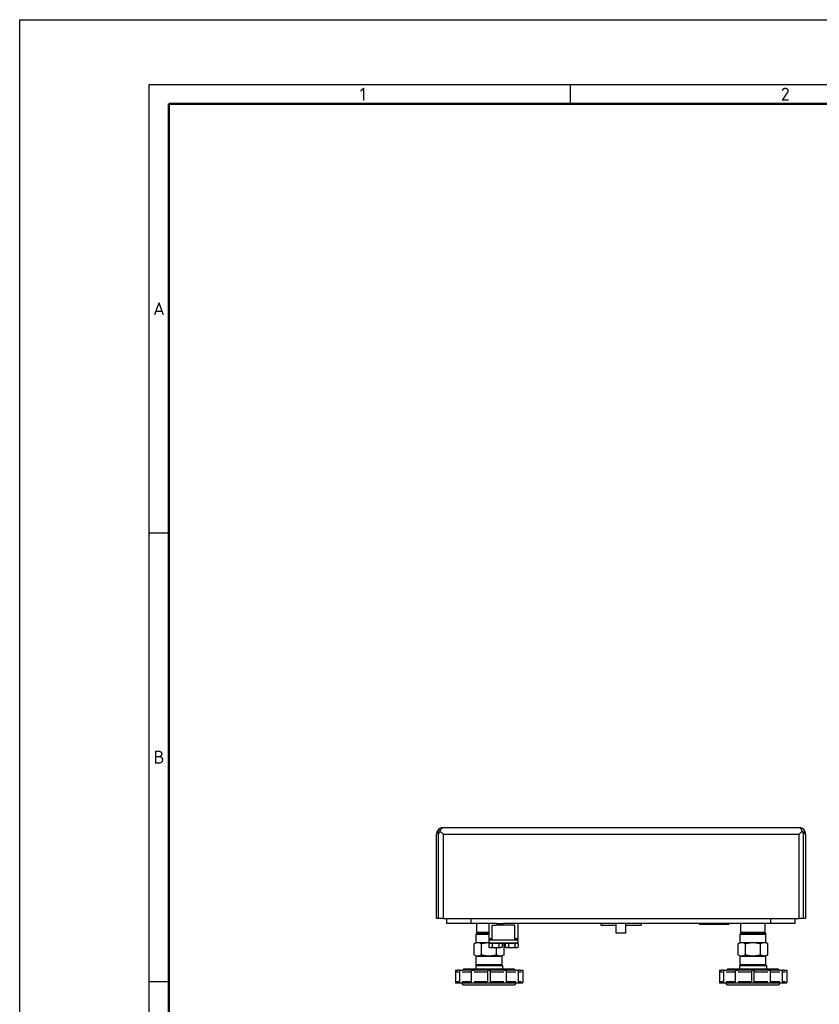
# Model space of a CAD drawing. Header units: millimetres. Extents: x 0 to 1680, y 0 to 1188.
# Tile 2 of 10: x 0 to 494, y 580 to 1188. Entities that reach past the tile are written whole.
import ezdxf

# ---------------------------------------------------------------- set-up
doc = ezdxf.new("R2010")
doc.units = ezdxf.units.MM
doc.header["$LTSCALE"] = 4
for name, color, linetype in [('3_ALL_AXES', 7, 'Continuous'), ('A_ACHSEN', 7, 'Continuous'), ('AXES', 7, 'Continuous'), ('SURFACE_ELEMENTS', 7, 'Continuous')]:
    doc.layers.add(name, color=color, linetype=linetype)
doc.layers.add('AM_BOR', color=7, linetype='Continuous', lineweight=50)
doc.styles.add('Note', font='isocpeur.ttf')

# ---------------------------------------------------------------- blocks, each defined once
blk = doc.blocks.new('MT_ISO_A3')
at = {"layer": 'AM_BOR', "lineweight": 25}
for p, q in [((20, 287), (410, 287)), ((20, 10), (20, 287)), ((85, 287), (85, 284)), ((20, 217.75), (23, 217.75)), ((20, 148.5), (23, 148.5))]:
    blk.add_line(p, q, dxfattribs=at)
at = {"layer": 'AM_BOR', "lineweight": 50}
for p, q in [((23, 284), (407, 284)), ((23, 13), (23, 284))]:
    blk.add_line(p, q, dxfattribs=at)
at = {"layer": 'Defpoints', "lineweight": 25}
for p, q in [((0, 0), (0, 297)), ((0, 297), (420, 297))]:
    blk.add_line(p, q, dxfattribs=at)
at = {"layer": 'AM_BOR', "lineweight": 25, "char_height": 2, "style": 'Note'}
for s, insert, attachment_point in [('\\fISOCPEUR|b0|i0;\\H2.0000;1', (52.5, 285.5), 4), ('\\fISOCPEUR|b0|i0;\\H2.0000;2', (117.5, 285.5), 4), ('\\fISOCPEUR|b0|i0;\\H2.0000;A', (21.5, 252.37), 5), ('\\fISOCPEUR|b0|i0;\\H2.0000;B', (21.5, 183.12), 5)]:
    blk.add_mtext(s, dxfattribs=dict(at, insert=insert, attachment_point=attachment_point))

msp = doc.modelspace()

# ---------------------------------------------------------------- linework, layer by layer
at = {"color": 7, "linetype": 'Continuous'}
for p, q in [((481.27, 688.92), (261.37, 688.92)), ((257.37, 632.92), (257.37, 684.92)), ((259.47, 686.86), (261.42, 684.92)), ((481.21, 684.92), (483.16, 686.86)), ((485.27, 684.92), (485.27, 632.92)), ((258.57, 632.92), (257.37, 632.92)), ((261.42, 632.92), (258.57, 632.92)), ((261.42, 632.92), (481.21, 632.92)), ((263.82, 629.72), (263.82, 632.92)), ((278.82, 629.72), (278.82, 632.92)), ((463.82, 629.72), (463.82, 632.92)), ((478.82, 629.72), (478.82, 632.92)), ((484.07, 632.92), (481.21, 632.92)), ((485.27, 632.92), (484.07, 632.92)), ((278.82, 629.72), (263.82, 629.72)), ((289.82, 629.72), (278.82, 629.72)), ((294.72, 629.72), (289.82, 629.72)), ((307.82, 629.72), (302.91, 629.72)), ((463.82, 629.72), (307.82, 629.72)), ((358.82, 629.72), (358.82, 628.72)), ((358.82, 628.72), (368.32, 628.72)), ((368.32, 623.72), (368.32, 629.72)), ((374.32, 623.72), (374.32, 629.72)), ((374.32, 628.72), (383.82, 628.72)), ((383.82, 629.72), (383.82, 628.72)), ((423.77, 629.22), (419.93, 629.22)), ((433.87, 629.22), (423.77, 629.22)), ((437.7, 629.22), (433.87, 629.22)), ((478.82, 629.72), (463.82, 629.72)), ((282.32, 623.72), (281.82, 623.22)), ((281.82, 617.97), (281.82, 623.22)), ((281.82, 623.22), (289.82, 623.22)), ((282.82, 623.72), (282.32, 624.22)), ((289.82, 624.22), (282.32, 624.22)), ((282.32, 623.72), (282.82, 623.72)), ((282.82, 623.72), (284.32, 623.72)), ((284.32, 623.72), (284.82, 623.72)), ((284.82, 623.72), (285.57, 623.72)), ((285.57, 623.72), (285.83, 623.72)), ((285.83, 623.72), (286.43, 623.72)), ((286.43, 623.72), (289.82, 623.72)), ((445.32, 623.72), (444.82, 623.22)), ((444.82, 617.97), (444.82, 623.22)), ((444.82, 623.22), (460.82, 623.22)), ((445.82, 623.72), (445.32, 624.22)), ((458.79, 624.22), (445.32, 624.22)), ((445.32, 623.72), (445.82, 623.72)), ((445.82, 623.72), (447.32, 623.72)), ((447.32, 623.72), (447.82, 623.72)), ((447.82, 623.72), (448.57, 623.72)), ((448.57, 623.72), (448.83, 623.72)), ((448.83, 623.72), (449.43, 623.72)), ((449.43, 623.72), (456.8, 623.72)), ((456.8, 623.72), (457.07, 623.72)), ((457.07, 623.72), (457.82, 623.72)), ((457.82, 623.72), (458.31, 623.72)), ((458.31, 623.72), (458.39, 623.72)), ((458.39, 623.72), (459.82, 623.72)), ((460.32, 624.22), (458.79, 624.22)), ((459.82, 623.72), (460.32, 624.22)), ((459.82, 623.72), (460.32, 623.72)), ((460.32, 623.72), (460.82, 623.22)), ((460.82, 617.97), (460.82, 623.22)), ((280.58, 610.49), (280.58, 617.25)), ((285.2, 610.49), (285.2, 617.25)), ((290.32, 619.72), (289.82, 620.22)), ((291.82, 620.22), (289.82, 620.22)), ((294.44, 610.49), (294.44, 614.92)), ((299.06, 610.49), (299.06, 617.25)), ((307.82, 620.22), (305.82, 620.22)), ((307.32, 619.72), (307.82, 620.22)), ((443.58, 610.49), (443.58, 617.25)), ((448.2, 610.49), (448.2, 617.25)), ((457.44, 610.49), (457.44, 617.25)), ((462.06, 610.49), (462.06, 617.25)), ((280.58, 610.49), (282.35, 609.47)), ((281.82, 609.47), (282.35, 609.47)), ((281.82, 604.22), (281.82, 609.47)), ((282.35, 609.47), (297.28, 609.47)), ((299.06, 610.49), (297.28, 609.47)), ((297.28, 609.47), (297.82, 609.47)), ((297.82, 604.22), (297.82, 609.47)), ((443.58, 610.49), (445.35, 609.47)), ((444.82, 609.47), (445.35, 609.47)), ((444.82, 604.22), (444.82, 609.47)), ((445.35, 609.47), (460.28, 609.47)), ((462.06, 610.49), (460.28, 609.47)), ((460.28, 609.47), (460.82, 609.47)), ((460.82, 604.22), (460.82, 609.47)), ((281.57, 603.72), (281.57, 601.72)), ((282.32, 603.72), (281.82, 604.22)), ((297.82, 604.22), (281.82, 604.22)), ((297.32, 603.72), (297.82, 604.22)), ((298.07, 603.72), (298.07, 601.72)), ((444.57, 603.72), (444.57, 601.72)), ((445.32, 603.72), (444.82, 604.22)), ((460.82, 604.22), (444.82, 604.22)), ((460.32, 603.72), (460.82, 604.22)), ((461.07, 603.72), (461.07, 601.72)), ((271.7, 601.02), (271.12, 601.02)), ((273.57, 601.02), (273.3, 601.02)), ((274.27, 601.72), (273.57, 601.02)), ((279.02, 601.02), (273.57, 601.02)), ((274.27, 601.72), (281.57, 601.72)), ((289.02, 601.02), (280.62, 601.02)), ((281.57, 601.72), (298.07, 601.72)), ((299.02, 601.02), (290.62, 601.02)), ((298.07, 601.72), (305.37, 601.72)), ((306.07, 601.02), (300.62, 601.02)), ((305.37, 601.72), (306.07, 601.02)), ((306.34, 601.02), (306.07, 601.02)), ((308.52, 601.02), (307.94, 601.02)), ((434.7, 601.02), (434.12, 601.02)), ((436.57, 601.02), (436.3, 601.02)), ((437.27, 601.72), (436.57, 601.02)), ((442.02, 601.02), (436.57, 601.02)), ((437.27, 601.72), (444.57, 601.72)), ((452.02, 601.02), (443.62, 601.02)), ((444.57, 601.72), (461.07, 601.72)), ((462.02, 601.02), (453.62, 601.02)), ((461.07, 601.72), (468.37, 601.72)), ((469.07, 601.02), (463.62, 601.02)), ((468.37, 601.72), (469.07, 601.02)), ((469.34, 601.02), (469.07, 601.02)), ((471.52, 601.02), (470.94, 601.02)), ((270.62, 593.02), (271.7, 593.02)), ((274.12, 591.72), (272.82, 593.02)), ((273.3, 593.02), (279.02, 593.02)), ((305.52, 591.72), (274.12, 591.72)), ((280.62, 593.02), (289.02, 593.02)), ((290.62, 593.02), (299.02, 593.02)), ((300.62, 593.02), (306.34, 593.02)), ((305.52, 591.72), (306.82, 593.02)), ((307.94, 593.02), (309.02, 593.02)), ((433.62, 593.02), (434.7, 593.02)), ((437.12, 591.72), (435.82, 593.02)), ((436.3, 593.02), (442.02, 593.02)), ((468.52, 591.72), (437.12, 591.72)), ((443.62, 593.02), (452.02, 593.02)), ((453.62, 593.02), (462.02, 593.02)), ((463.62, 593.02), (469.34, 593.02)), ((468.52, 591.72), (469.82, 593.02)), ((470.94, 593.02), (472.02, 593.02))]:
    msp.add_line(p, q, dxfattribs=at)
at = {"color": 3, "linetype": 'Continuous'}
for p, q in [((258.57, 632.92), (258.57, 684.92)), ((258.57, 632.92), (258.57, 684.92)), ((484.07, 632.92), (484.07, 684.92)), ((484.07, 632.92), (484.07, 684.92)), ((281.57, 603.72), (282.32, 603.72)), ((282.32, 603.72), (284.23, 603.72)), ((284.23, 603.72), (284.32, 603.72)), ((284.32, 603.72), (284.82, 603.72)), ((284.82, 603.72), (289.82, 603.72)), ((289.82, 603.72), (294.82, 603.72)), ((294.82, 603.72), (295.32, 603.72)), ((295.32, 603.72), (295.4, 603.72)), ((295.4, 603.72), (297.32, 603.72)), ((297.32, 603.72), (298.07, 603.72)), ((444.57, 603.72), (445.32, 603.72)), ((445.32, 603.72), (447.23, 603.72)), ((447.23, 603.72), (447.32, 603.72)), ((447.32, 603.72), (447.82, 603.72)), ((447.82, 603.72), (452.82, 603.72)), ((452.82, 603.72), (457.82, 603.72)), ((457.82, 603.72), (458.32, 603.72)), ((458.32, 603.72), (458.4, 603.72)), ((458.4, 603.72), (460.32, 603.72)), ((460.32, 603.72), (461.07, 603.72))]:
    msp.add_line(p, q, dxfattribs=at)
at = {"color": 9, "linetype": 'Continuous'}
for p, q in [((261.42, 684.92), (481.21, 684.92)), ((261.42, 684.92), (261.42, 632.92)), ((481.21, 632.92), (481.21, 684.92)), ((420.07, 629.47), (419.5, 629.47)), ((423.77, 629.47), (420.07, 629.47)), ((423.77, 629.65), (423.77, 629.47)), ((423.77, 629.22), (423.77, 629.47)), ((424.07, 629.47), (423.77, 629.47)), ((433.87, 629.47), (424.07, 629.47)), ((433.87, 629.72), (433.87, 629.47)), ((437.56, 629.47), (433.87, 629.47)), ((433.87, 629.22), (433.87, 629.47)), ((438.13, 629.47), (437.56, 629.47)), ((271.7, 599.72), (269.82, 599.72)), ((279.02, 599.72), (273.3, 599.72)), ((289.02, 599.72), (280.62, 599.72)), ((299.02, 599.72), (290.62, 599.72)), ((306.34, 599.72), (300.62, 599.72)), ((309.82, 599.72), (307.94, 599.72)), ((434.7, 599.72), (432.82, 599.72)), ((442.02, 599.72), (436.3, 599.72)), ((452.02, 599.72), (443.62, 599.72)), ((462.02, 599.72), (453.62, 599.72)), ((469.34, 599.72), (463.62, 599.72)), ((472.82, 599.72), (470.94, 599.72)), ((269.82, 593.82), (271.7, 593.82)), ((273.3, 593.82), (279.02, 593.82)), ((280.62, 593.82), (289.02, 593.82)), ((290.62, 593.82), (299.02, 593.82)), ((300.62, 593.82), (306.34, 593.82)), ((307.94, 593.82), (309.82, 593.82)), ((432.82, 593.82), (434.7, 593.82)), ((436.3, 593.82), (442.02, 593.82)), ((443.62, 593.82), (452.02, 593.82)), ((453.62, 593.82), (462.02, 593.82)), ((463.62, 593.82), (469.34, 593.82)), ((470.94, 593.82), (472.82, 593.82))]:
    msp.add_line(p, q, dxfattribs=at)
at = {"color": 7, "linetype": 'Continuous'}
for points in [[(259.47, 686.86), (260.38, 685.96), (261.42, 684.92)], [(481.21, 684.92), (482.25, 685.96), (483.16, 686.86)]]:
    msp.add_lwpolyline(points, dxfattribs=at)
for centre, radius, start, end in [((261.37, 684.92), 4, 90, 150.83595), ((481.27, 684.92), 4, 29.16405, 90), ((261.37, 684.92), 4, 150.83595, 180), ((481.27, 684.92), 4, 0, 29.16405), ((419.07, 629.22), 0.5, 30, 90), ((419.93, 629.72), 0.5, 210, 270), ((437.7, 629.72), 0.5, 270, 330), ((438.57, 629.22), 0.5, 90, 150), ((271.12, 599.72), 1.3, 110.92876, 112.82377), ((271.12, 599.72), 1.3, 90, 110.92876), ((308.52, 599.72), 1.3, 69.07124, 90), ((308.52, 599.72), 1.3, 67.17623, 69.07124), ((434.12, 599.72), 1.3, 110.92876, 112.82377), ((434.12, 599.72), 1.3, 90, 110.92876), ((471.52, 599.72), 1.3, 69.07124, 90), ((471.52, 599.72), 1.3, 67.17623, 69.07124)]:
    msp.add_arc(centre, radius, start, end, dxfattribs=at)
at = {"color": 3, "linetype": 'Continuous'}
for centre, start, end in [((261.37, 684.92), 144, 180), ((261.37, 684.92), 130.63863, 144), ((481.27, 684.92), 36, 49.36137), ((481.27, 684.92), 0, 36)]:
    msp.add_arc(centre, 2.8, start, end, dxfattribs=at)
at = {"color": 7, "linetype": 'Continuous'}
for points, knots in [([(259.47, 686.86), (259.62, 687.15), (259.9, 687.67), (260.31, 688.26), (260.64, 688.6), (260.94, 688.82), (261.2, 688.92), (261.37, 688.92)], [0, 0, 0, 0, 0.335022, 0.612978, 0.728673, 0.829754, 1, 1, 1, 1]), ([(483.16, 686.86), (483.01, 687.15), (482.73, 687.67), (482.33, 688.26), (481.99, 688.6), (481.69, 688.82), (481.43, 688.92), (481.27, 688.92)], [0, 0, 0, 0, 0.335022, 0.612978, 0.728673, 0.829754, 1, 1, 1, 1]), ([(257.87, 686.86), (257.94, 686.52), (258.1, 685.84), (258.38, 685.2), (258.57, 684.92)], [0, 0, 0, 0, 0.509356, 1, 1, 1, 1]), ([(258.57, 684.92), (258.75, 685.21), (259.09, 685.85), (259.35, 686.52), (259.47, 686.86)], [0, 0, 0, 0, 0.48728, 1, 1, 1, 1]), ([(483.16, 686.86), (483.28, 686.52), (483.54, 685.85), (483.88, 685.21), (484.07, 684.92)], [0, 0, 0, 0, 0.51272, 1, 1, 1, 1]), ([(484.07, 684.92), (484.25, 685.2), (484.53, 685.84), (484.69, 686.52), (484.76, 686.86)], [0, 0, 0, 0, 0.490643, 1, 1, 1, 1]), ([(280.58, 610.49), (280.94, 610.28), (281.68, 609.92), (282.89, 609.7), (284.1, 609.92), (284.83, 610.28), (285.2, 610.49)], [0, 0, 0, 0, 0.257464, 0.5, 0.742536, 1, 1, 1, 1]), ([(285.2, 610.49), (285.95, 610.27), (287.47, 609.91), (289.82, 609.71), (292.16, 609.91), (293.69, 610.27), (294.44, 610.49)], [0, 0, 0, 0, 0.25005, 0.5, 0.74995, 1, 1, 1, 1]), ([(294.44, 610.49), (294.8, 610.28), (295.54, 609.92), (296.75, 609.7), (297.96, 609.92), (298.69, 610.28), (299.06, 610.49)], [0, 0, 0, 0, 0.257464, 0.5, 0.742536, 1, 1, 1, 1]), ([(443.58, 610.49), (443.94, 610.28), (444.68, 609.92), (445.89, 609.7), (447.1, 609.92), (447.83, 610.28), (448.2, 610.49)], [0, 0, 0, 0, 0.257464, 0.5, 0.742536, 1, 1, 1, 1]), ([(448.2, 610.49), (448.95, 610.27), (450.47, 609.91), (452.82, 609.71), (455.16, 609.91), (456.69, 610.27), (457.44, 610.49)], [0, 0, 0, 0, 0.25005, 0.5, 0.74995, 1, 1, 1, 1]), ([(457.44, 610.49), (457.8, 610.28), (458.54, 609.92), (459.75, 609.7), (460.96, 609.92), (461.69, 610.28), (462.06, 610.49)], [0, 0, 0, 0, 0.257464, 0.5, 0.742536, 1, 1, 1, 1])]:
    msp.add_open_spline(points, degree=3, knots=knots, dxfattribs=at)
at = {"layer": '3_ALL_AXES', "color": 7, "linetype": 'Continuous'}
for p, q in [((290.32, 617.37), (289.78, 617.37)), ((289.78, 617.37), (289.78, 615.23)), ((289.78, 615.23), (289.78, 615.23)), ((290.32, 614.92), (289.78, 615.23)), ((289.78, 615.23), (289.78, 615.23)), ((289.78, 615.23), (289.78, 615.23)), ((290.67, 617.72), (290.32, 617.37)), ((290.79, 617.37), (290.32, 617.37)), ((290.32, 614.92), (290.79, 614.92)), ((291.8, 617.37), (290.79, 617.37)), ((290.79, 614.92), (293.82, 614.92)), ((293.82, 617.37), (291.8, 617.37)), ((291.8, 617.37), (291.8, 615.23)), ((295.84, 617.37), (293.82, 617.37)), ((293.82, 614.92), (296.85, 614.92)), ((296.85, 617.37), (295.84, 617.37)), ((295.84, 617.37), (295.84, 615.23)), ((297.32, 617.37), (296.85, 617.37)), ((296.85, 614.92), (297.32, 614.92)), ((296.97, 617.72), (297.32, 617.37)), ((297.86, 617.37), (297.32, 617.37)), ((297.32, 614.92), (297.86, 615.23)), ((297.86, 617.37), (297.86, 615.23)), ((297.86, 615.23), (297.86, 615.23)), ((300.32, 617.37), (299.78, 617.37)), ((299.78, 617.37), (299.78, 615.23)), ((299.78, 615.23), (299.78, 615.23)), ((300.32, 614.92), (299.78, 615.23)), ((299.78, 615.23), (299.78, 615.23)), ((299.78, 615.23), (299.78, 615.23)), ((300.67, 617.72), (300.32, 617.37)), ((300.79, 617.37), (300.32, 617.37)), ((300.32, 614.92), (300.79, 614.92)), ((301.8, 617.37), (300.79, 617.37)), ((300.79, 614.92), (303.82, 614.92)), ((303.82, 617.37), (301.8, 617.37)), ((301.8, 617.37), (301.8, 615.23)), ((305.84, 617.37), (303.82, 617.37)), ((303.82, 614.92), (306.85, 614.92)), ((306.85, 617.37), (305.84, 617.37)), ((305.84, 617.37), (305.84, 615.23)), ((307.32, 617.37), (306.85, 617.37)), ((306.85, 614.92), (307.32, 614.92)), ((306.97, 617.72), (307.32, 617.37)), ((307.86, 617.37), (307.32, 617.37)), ((307.32, 614.92), (307.86, 615.23)), ((307.86, 617.37), (307.86, 615.23)), ((307.86, 615.23), (307.86, 615.23))]:
    msp.add_line(p, q, dxfattribs=at)
for points, knots in [([(289.78, 615.23), (289.86, 615.18), (290.02, 615.09), (290.27, 614.99), (290.53, 614.93), (290.7, 614.92), (290.79, 614.92)], [0, 0, 0, 0, 0.26155, 0.514376, 0.759511, 1, 1, 1, 1]), ([(290.79, 614.92), (290.87, 614.92), (291.05, 614.93), (291.3, 614.99), (291.56, 615.1), (291.72, 615.18), (291.8, 615.23)], [0, 0, 0, 0, 0.240452, 0.485573, 0.738412, 1, 1, 1, 1]), ([(291.8, 615.23), (292.13, 615.13), (292.63, 615.01), (293.31, 614.93), (293.65, 614.92), (293.82, 614.92)], [0, 0, 0, 0, 0.499901, 0.749952, 1, 1, 1, 1]), ([(293.82, 614.92), (293.99, 614.92), (294.33, 614.93), (295.01, 615.01), (295.51, 615.13), (295.84, 615.23)], [0, 0, 0, 0, 0.250048, 0.500099, 1, 1, 1, 1]), ([(295.84, 615.23), (295.92, 615.18), (296.08, 615.1), (296.34, 614.99), (296.59, 614.93), (296.76, 614.92), (296.85, 614.92)], [0, 0, 0, 0, 0.261698, 0.514566, 0.759641, 1, 1, 1, 1]), ([(296.85, 614.92), (296.93, 614.92), (297.11, 614.93), (297.36, 614.99), (297.61, 615.09), (297.78, 615.18), (297.86, 615.23)], [0, 0, 0, 0, 0.240396, 0.485486, 0.73834, 1, 1, 1, 1]), ([(299.78, 615.23), (299.86, 615.18), (300.02, 615.09), (300.27, 614.99), (300.53, 614.93), (300.7, 614.92), (300.79, 614.92)], [0, 0, 0, 0, 0.26155, 0.514376, 0.759511, 1, 1, 1, 1]), ([(300.79, 614.92), (300.87, 614.92), (301.05, 614.93), (301.3, 614.99), (301.56, 615.1), (301.72, 615.18), (301.8, 615.23)], [0, 0, 0, 0, 0.240452, 0.485573, 0.738412, 1, 1, 1, 1]), ([(301.8, 615.23), (302.13, 615.13), (302.63, 615.01), (303.31, 614.93), (303.65, 614.92), (303.82, 614.92)], [0, 0, 0, 0, 0.499901, 0.749952, 1, 1, 1, 1]), ([(303.82, 614.92), (303.99, 614.92), (304.33, 614.93), (305.01, 615.01), (305.51, 615.13), (305.84, 615.23)], [0, 0, 0, 0, 0.250048, 0.500099, 1, 1, 1, 1]), ([(305.84, 615.23), (305.92, 615.18), (306.08, 615.1), (306.34, 614.99), (306.59, 614.93), (306.76, 614.92), (306.85, 614.92)], [0, 0, 0, 0, 0.261698, 0.514566, 0.759641, 1, 1, 1, 1]), ([(306.85, 614.92), (306.93, 614.92), (307.11, 614.93), (307.36, 614.99), (307.61, 615.09), (307.78, 615.18), (307.86, 615.23)], [0, 0, 0, 0, 0.240396, 0.485486, 0.73834, 1, 1, 1, 1])]:
    msp.add_open_spline(points, degree=3, knots=knots, dxfattribs=at)
at = {"layer": 'A_ACHSEN', "color": 7, "linetype": 'Continuous'}
msp.add_line((374.32, 623.72), (368.32, 623.72), dxfattribs=at)
at = {"layer": 'AXES', "color": 7, "linetype": 'Continuous'}
for p, q in [((282.32, 624.22), (282.32, 629.72)), ((289.82, 620.22), (289.82, 629.72)), ((291.82, 628.62), (293.27, 628.62)), ((291.82, 619.72), (291.82, 628.62)), ((293.27, 628.62), (294.25, 628.62)), ((302.43, 628.62), (294.25, 628.62)), ((294.72, 629.72), (295.47, 629.72)), ((295.47, 629.72), (295.82, 629.72)), ((295.82, 629.72), (296.07, 629.72)), ((296.07, 629.72), (296.32, 629.72)), ((296.32, 629.72), (298.82, 629.72)), ((301.32, 629.72), (298.82, 629.72)), ((301.57, 629.72), (301.32, 629.72)), ((301.82, 629.72), (301.57, 629.72)), ((302.17, 629.72), (301.82, 629.72)), ((302.91, 629.72), (302.17, 629.72)), ((304.37, 628.62), (302.43, 628.62)), ((305.82, 628.62), (304.37, 628.62)), ((305.82, 619.72), (305.82, 628.62)), ((307.82, 620.22), (307.82, 629.72)), ((445.32, 624.22), (445.32, 629.72)), ((460.32, 624.22), (460.32, 629.72)), ((280.58, 617.25), (281.82, 617.97)), ((289.82, 617.72), (289.82, 619.72)), ((289.82, 619.72), (291.82, 619.72)), ((291.82, 619.72), (294.25, 619.72)), ((294.25, 619.72), (297.82, 619.72)), ((297.82, 619.72), (298.82, 619.72)), ((299.06, 617.25), (298.25, 617.72)), ((298.82, 619.72), (299.82, 619.72)), ((299.82, 619.72), (305.82, 619.72)), ((305.82, 619.72), (307.82, 619.72)), ((307.82, 617.72), (307.82, 619.72)), ((443.58, 617.25), (444.82, 617.97)), ((452.82, 617.97), (459.74, 617.97)), ((459.74, 617.97), (460.82, 617.97)), ((462.06, 617.25), (460.82, 617.97))]:
    msp.add_line(p, q, dxfattribs=at)
at = {"layer": 'AXES', "color": 3, "linetype": 'Continuous'}
msp.add_line((289.82, 617.72), (307.82, 617.72), dxfattribs=at)
at = {"layer": 'AXES', "color": 6, "linetype": 'Continuous'}
for p, q in [((269.02, 601.02), (270.62, 601.02)), ((269.02, 601.02), (269.02, 593.02)), ((270.62, 601.02), (270.62, 600.9)), ((271.7, 601.02), (271.8, 601.02)), ((271.7, 593.02), (271.7, 601.02)), ((271.8, 601.02), (273.3, 601.02)), ((279.02, 601.02), (279.42, 601.02)), ((279.02, 593.02), (279.02, 601.02)), ((279.42, 601.02), (280.62, 601.02)), ((289.02, 601.02), (289.82, 601.02)), ((289.02, 593.02), (289.02, 601.02)), ((289.82, 601.02), (290.62, 601.02)), ((290.62, 593.02), (290.62, 601.02)), ((299.02, 601.02), (300.22, 601.02)), ((300.22, 601.02), (300.62, 601.02)), ((300.62, 593.02), (300.62, 601.02)), ((306.34, 601.02), (307.83, 601.02)), ((307.83, 601.02), (307.94, 601.02)), ((307.94, 593.02), (307.94, 601.02)), ((309.02, 601.02), (310.62, 601.02)), ((309.02, 601.02), (309.02, 600.9)), ((310.62, 601.02), (310.62, 593.02)), ((432.02, 601.02), (433.62, 601.02)), ((432.02, 601.02), (432.02, 593.02)), ((433.62, 601.02), (433.62, 600.9)), ((434.7, 601.02), (434.8, 601.02)), ((434.7, 593.02), (434.7, 601.02)), ((434.8, 601.02), (436.3, 601.02)), ((442.02, 601.02), (442.42, 601.02)), ((442.02, 593.02), (442.02, 601.02)), ((442.42, 601.02), (443.62, 601.02)), ((452.02, 601.02), (452.82, 601.02)), ((452.02, 593.02), (452.02, 601.02)), ((452.82, 601.02), (453.62, 601.02)), ((453.62, 593.02), (453.62, 601.02)), ((462.02, 601.02), (463.22, 601.02)), ((463.22, 601.02), (463.62, 601.02)), ((463.62, 593.02), (463.62, 601.02)), ((469.34, 601.02), (470.83, 601.02)), ((470.83, 601.02), (470.94, 601.02)), ((470.94, 593.02), (470.94, 601.02)), ((472.02, 601.02), (473.62, 601.02)), ((472.02, 601.02), (472.02, 600.9)), ((473.62, 601.02), (473.62, 593.02)), ((269.02, 593.02), (270.62, 593.02)), ((271.7, 593.02), (271.8, 593.02)), ((271.8, 593.02), (273.3, 593.02)), ((279.02, 593.02), (279.42, 593.02)), ((279.42, 593.02), (280.62, 593.02)), ((289.02, 593.02), (289.82, 593.02)), ((289.82, 593.02), (290.62, 593.02)), ((299.02, 593.02), (300.22, 593.02)), ((300.22, 593.02), (300.62, 593.02)), ((306.34, 593.02), (307.83, 593.02)), ((307.83, 593.02), (307.94, 593.02)), ((309.02, 593.02), (310.62, 593.02)), ((432.02, 593.02), (433.62, 593.02)), ((434.7, 593.02), (434.8, 593.02)), ((434.8, 593.02), (436.3, 593.02)), ((442.02, 593.02), (442.42, 593.02)), ((442.42, 593.02), (443.62, 593.02)), ((452.02, 593.02), (452.82, 593.02)), ((452.82, 593.02), (453.62, 593.02)), ((462.02, 593.02), (463.22, 593.02)), ((463.22, 593.02), (463.62, 593.02)), ((469.34, 593.02), (470.83, 593.02)), ((470.83, 593.02), (470.94, 593.02)), ((472.02, 593.02), (473.62, 593.02))]:
    msp.add_line(p, q, dxfattribs=at)
at = {"layer": 'AXES', "color": 7, "linetype": 'Continuous'}
for points, knots in [([(280.58, 617.25), (280.94, 617.46), (281.68, 617.82), (282.49, 617.97), (282.89, 617.96)], [0, 0, 0, 0, 0.514919, 1, 1, 1, 1]), ([(281.82, 617.97), (281.84, 617.97), (282.2, 617.97), (282.55, 617.97), (282.89, 617.97)], [0, 0, 0, 0, 0.063857, 1, 1, 1, 1]), ([(282.89, 617.96), (283.28, 617.97), (284.1, 617.82), (284.83, 617.46), (285.2, 617.25)], [0, 0, 0, 0, 0.485082, 1, 1, 1, 1]), ([(282.89, 617.97), (283.31, 617.97), (284.29, 617.96), (286.6, 617.97), (288.48, 617.97), (289.82, 617.97)], [0, 0, 0, 0, 0.183506, 0.42265, 1, 1, 1, 1]), ([(285.2, 617.25), (285.95, 617.47), (287.47, 617.83), (289.04, 617.97), (289.82, 617.96)], [0, 0, 0, 0, 0.500102, 1, 1, 1, 1]), ([(298.07, 617.72), (298.16, 617.69), (298.49, 617.55), (298.82, 617.39), (299.06, 617.25)], [0, 0, 0, 0, 0.244616, 1, 1, 1, 1]), ([(443.58, 617.25), (443.94, 617.46), (444.68, 617.82), (445.49, 617.97), (445.89, 617.96)], [0, 0, 0, 0, 0.514919, 1, 1, 1, 1]), ([(444.82, 617.97), (444.84, 617.97), (445.2, 617.97), (445.55, 617.97), (445.89, 617.97)], [0, 0, 0, 0, 0.063857, 1, 1, 1, 1]), ([(445.89, 617.96), (446.28, 617.97), (447.1, 617.82), (447.83, 617.46), (448.2, 617.25)], [0, 0, 0, 0, 0.485082, 1, 1, 1, 1]), ([(445.89, 617.97), (446.31, 617.97), (447.29, 617.96), (449.6, 617.97), (451.48, 617.97), (452.82, 617.97)], [0, 0, 0, 0, 0.183506, 0.42265, 1, 1, 1, 1]), ([(448.2, 617.25), (448.95, 617.47), (450.47, 617.83), (452.04, 617.97), (452.82, 617.96)], [0, 0, 0, 0, 0.500102, 1, 1, 1, 1]), ([(452.82, 617.96), (453.6, 617.97), (455.16, 617.83), (456.69, 617.47), (457.44, 617.25)], [0, 0, 0, 0, 0.499898, 1, 1, 1, 1]), ([(457.44, 617.25), (457.8, 617.46), (458.54, 617.82), (459.35, 617.97), (459.75, 617.96)], [0, 0, 0, 0, 0.514918, 1, 1, 1, 1]), ([(459.75, 617.96), (460.14, 617.97), (460.96, 617.82), (461.69, 617.46), (462.06, 617.25)], [0, 0, 0, 0, 0.485082, 1, 1, 1, 1])]:
    msp.add_open_spline(points, degree=3, knots=knots, dxfattribs=at)
at = {"layer": 'SURFACE_ELEMENTS', "color": 6, "linetype": 'Continuous'}
for p, q in [((358.82, 629.72), (358.82, 628.72)), ((358.82, 628.72), (368.32, 628.72)), ((374.32, 628.72), (383.82, 628.72)), ((383.82, 629.72), (383.82, 628.72))]:
    msp.add_line(p, q, dxfattribs=at)

# ---------------------------------------------------------------- block references
at = {"lineweight": 0, "xscale": 4, "yscale": 4, "zscale": 4}
msp.add_blockref('MT_ISO_A3', (0, 0), dxfattribs=at)

doc.saveas('drawing.dxf')
